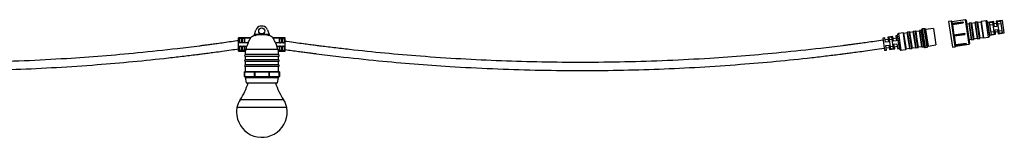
# Model space of a CAD drawing. Header units: millimetres. Extents: x 431 to 880, y 406 to 495.
# Tile 10 of 12: x 783 to 880, y 406 to 417. Entities that reach past the tile are written whole.
import ezdxf

# ---------------------------------------------------------------- set-up
doc = ezdxf.new("R2010")
doc.units = ezdxf.units.MM

msp = doc.modelspace()

# ---------------------------------------------------------------- linework, layer by layer
at = {"color": 7, "linetype": 'Continuous', "lineweight": 25}
for p, q in [((806.777, 416.829), (806.498, 416.829)), ((872.123, 416.565), (871.925, 416.536)), ((873.029, 416.59), (872.256, 416.477)), ((873.029, 416.59), (873.269, 414.958)), ((874.795, 417.315), (874.528, 417.276)), ((874.528, 417.276), (874.902, 414.733)), ((875.912, 417.213), (874.842, 417.055)), ((874.842, 417.055), (874.843, 417.049)), ((874.843, 417.049), (875.913, 417.206)), ((874.852, 417.273), (874.882, 417.069)), ((876.19, 417.456), (874.854, 417.259)), ((875.935, 417.224), (874.86, 417.066)), ((875.961, 417.157), (874.891, 417)), ((874.891, 417), (874.893, 416.992)), ((874.893, 416.992), (875.049, 415.934)), ((874.895, 416.981), (875.964, 417.138)), ((875.913, 417.206), (875.912, 417.213)), ((875.953, 417.211), (875.961, 417.157)), ((875.961, 417.157), (875.961, 417.157)), ((875.964, 417.138), (875.961, 417.157)), ((876.246, 417.414), (876.587, 415.096)), ((876.545, 417.052), (876.305, 417.016)), ((876.541, 417.083), (876.54, 417.087)), ((876.774, 415.494), (876.541, 417.083)), ((876.749, 417.138), (876.557, 417.11)), ((876.772, 417.121), (877.006, 415.528)), ((877.139, 417.139), (876.777, 417.086)), ((877.134, 417.17), (877.134, 417.174)), ((877.368, 415.581), (877.134, 417.17)), ((877.343, 417.225), (877.151, 417.197)), ((877.365, 417.208), (877.6, 415.615)), ((877.732, 417.226), (877.37, 417.173)), ((877.728, 417.257), (877.727, 417.262)), ((877.962, 415.669), (877.728, 417.257)), ((878.237, 417.357), (877.744, 417.284)), ((878.351, 417.272), (878.562, 415.838)), ((878.99, 417.266), (878.383, 417.187)), ((878.571, 417.172), (878.854, 417.208)), ((878.749, 415.966), (878.571, 417.172)), ((878.607, 416.93), (878.889, 416.971)), ((878.854, 417.208), (879.03, 416.013)), ((879.068, 416.735), (878.99, 417.266)), ((879.26, 417.078), (879.023, 417.043)), ((879.302, 416.794), (879.064, 416.759)), ((879.305, 416.771), (879.068, 416.735)), ((879.851, 417.377), (879.228, 417.296)), ((879.228, 417.296), (879.305, 416.771)), ((879.365, 417.274), (879.647, 417.31)), ((879.538, 416.097), (879.365, 417.274)), ((879.398, 417.046), (879.68, 417.088)), ((879.647, 417.31), (879.819, 416.143)), ((880.029, 416.17), (879.851, 417.377)), ((805.543, 415.656), (804.352, 415.656)), ((804.352, 415.652), (804.352, 415.656)), ((804.352, 415.652), (804.488, 415.652)), ((804.352, 415.171), (804.352, 415.652)), ((804.452, 415.643), (804.452, 415.274)), ((804.578, 415.602), (804.526, 415.602)), ((804.552, 415.602), (804.552, 415.653)), ((804.616, 415.652), (804.788, 415.652)), ((804.652, 415.643), (804.652, 415.274)), ((804.752, 415.643), (804.752, 415.274)), ((804.878, 415.602), (804.826, 415.602)), ((804.852, 415.602), (804.852, 415.653)), ((804.916, 415.652), (805.539, 415.652)), ((804.952, 415.643), (804.952, 415.274)), ((805.542, 415.653), (805.539, 415.652)), ((805.902, 415.885), (805.938, 416.005)), ((805.954, 415.885), (805.902, 415.885)), ((805.938, 416.005), (806.063, 416.419)), ((806.652, 416.005), (805.938, 416.005)), ((807.359, 416.005), (806.652, 416.005)), ((807.203, 416.445), (807.359, 416.005)), ((807.402, 415.885), (807.349, 415.885)), ((807.359, 416.005), (807.402, 415.885)), ((808.952, 415.656), (807.76, 415.656)), ((807.761, 415.653), (807.764, 415.652)), ((807.764, 415.652), (808.388, 415.652)), ((808.352, 415.643), (808.352, 415.274)), ((808.426, 415.602), (808.478, 415.602)), ((808.452, 415.602), (808.452, 415.653)), ((808.688, 415.652), (808.516, 415.652)), ((808.552, 415.643), (808.552, 415.274)), ((808.652, 415.643), (808.652, 415.274)), ((808.726, 415.602), (808.778, 415.602)), ((808.752, 415.602), (808.752, 415.653)), ((808.952, 415.652), (808.816, 415.652)), ((808.852, 415.643), (808.852, 415.274)), ((808.952, 415.652), (808.952, 415.656)), ((808.952, 415.171), (808.952, 415.652)), ((868.223, 415.67), (868.014, 415.635)), ((868.014, 415.635), (868.192, 414.428)), ((868.289, 415.22), (868.223, 415.67)), ((869.013, 415.8), (868.504, 415.716)), ((868.504, 415.716), (868.571, 415.262)), ((868.637, 415.719), (868.874, 415.758)), ((868.813, 414.527), (868.637, 415.719)), ((868.671, 415.49), (868.909, 415.525)), ((868.874, 415.758), (869.051, 414.558)), ((869.081, 415.337), (869.013, 415.8)), ((869.328, 415.616), (869.046, 415.575)), ((869.475, 415.876), (869.294, 415.846)), ((869.294, 415.846), (869.363, 415.378)), ((869.693, 414.533), (869.482, 415.967)), ((870.059, 416.153), (869.566, 416.081)), ((870.082, 416.136), (870.199, 415.34)), ((870.449, 416.155), (870.087, 416.101)), ((870.678, 414.597), (870.444, 416.19)), ((870.653, 416.241), (870.461, 416.212)), ((870.675, 416.224), (870.793, 415.427)), ((871.043, 416.242), (870.681, 416.189)), ((871.272, 414.684), (871.037, 416.277)), ((871.246, 416.328), (871.054, 416.3)), ((871.269, 416.311), (871.386, 415.515)), ((871.636, 416.329), (871.274, 416.276)), ((871.865, 414.772), (871.631, 416.364)), ((871.823, 416.413), (871.648, 416.387)), ((876.085, 416.04), (875.015, 415.883)), ((875.015, 415.883), (875.016, 415.873)), ((875.016, 415.873), (876.086, 416.03)), ((875.048, 415.933), (876.118, 416.09)), ((875.049, 415.934), (875.048, 415.933)), ((876.117, 416.093), (875.049, 415.936)), ((875.06, 415.844), (876.13, 416.002)), ((875.062, 415.846), (875.195, 414.939)), ((876.086, 416.03), (876.085, 416.04)), ((876.118, 416.09), (876.117, 416.093)), ((876.118, 416.09), (876.118, 416.09)), ((876.118, 416.09), (876.131, 416.002)), ((876.131, 416.002), (876.131, 416.002)), ((876.529, 415.494), (876.769, 415.529)), ((877.001, 415.563), (877.363, 415.616)), ((877.391, 415.564), (877.583, 415.593)), ((877.595, 415.65), (877.957, 415.704)), ((877.984, 415.652), (878.477, 415.724)), ((878.568, 415.929), (879.172, 416.029)), ((878.995, 416.249), (878.713, 416.208)), ((879.03, 416.013), (878.749, 415.966)), ((879.112, 416.438), (879.349, 416.473)), ((879.172, 416.029), (879.112, 416.438)), ((879.139, 416.251), (879.377, 416.286)), ((879.349, 416.473), (879.409, 416.068)), ((879.409, 416.068), (880.029, 416.17)), ((879.786, 416.366), (879.505, 416.324)), ((879.819, 416.143), (879.538, 416.097)), ((804.352, 414.843), (804.352, 415.171)), ((805.295, 415.171), (804.352, 415.171)), ((804.352, 414.843), (805.169, 414.843)), ((804.352, 414.358), (804.352, 414.843)), ((804.452, 414.74), (804.452, 414.368)), ((804.552, 414.84), (804.552, 414.84)), ((804.652, 414.74), (804.652, 414.368)), ((804.752, 414.74), (804.752, 414.368)), ((804.852, 414.84), (804.852, 414.84)), ((804.952, 414.74), (804.952, 414.368)), ((805.295, 415.171), (805.169, 414.843)), ((808.008, 415.171), (808.134, 414.843)), ((808.952, 415.171), (808.008, 415.171)), ((808.134, 414.843), (808.952, 414.843)), ((808.352, 414.74), (808.352, 414.368)), ((808.452, 414.84), (808.452, 414.84)), ((808.552, 414.74), (808.552, 414.368)), ((808.652, 414.74), (808.652, 414.368)), ((808.752, 414.84), (808.752, 414.84)), ((808.852, 414.74), (808.852, 414.368)), ((808.952, 414.843), (808.952, 415.171)), ((808.952, 414.358), (808.952, 414.843)), ((868.536, 415.5), (868.254, 415.458)), ((868.571, 415.262), (868.289, 415.22)), ((868.336, 414.905), (868.618, 414.946)), ((868.402, 414.455), (868.336, 414.905)), ((868.371, 414.667), (868.653, 414.708)), ((868.618, 414.946), (868.684, 414.492)), ((868.684, 414.492), (869.196, 414.558)), ((869.017, 414.792), (868.779, 414.757)), ((869.051, 414.558), (868.813, 414.527)), ((869.363, 415.378), (869.081, 415.337)), ((869.127, 415.021), (869.409, 415.063)), ((869.196, 414.558), (869.127, 415.021)), ((869.162, 414.783), (869.444, 414.825)), ((869.409, 415.063), (869.478, 414.595)), ((869.478, 414.595), (869.66, 414.618)), ((870.199, 415.34), (870.316, 414.544)), ((870.311, 414.579), (870.673, 414.632)), ((870.701, 414.58), (870.893, 414.608)), ((870.793, 415.427), (870.91, 414.631)), ((870.905, 414.666), (871.267, 414.719)), ((871.295, 414.667), (871.487, 414.696)), ((871.386, 415.515), (871.503, 414.718)), ((871.498, 414.753), (871.86, 414.807)), ((871.888, 414.755), (872.063, 414.78)), ((872.196, 414.692), (872.394, 414.721)), ((872.497, 414.844), (873.269, 414.958)), ((874.902, 414.733), (875.169, 414.773)), ((876.233, 415.03), (875.164, 414.873)), ((875.164, 414.869), (876.234, 415.026)), ((875.164, 414.873), (875.164, 414.869)), ((875.175, 414.867), (876.249, 415.025)), ((876.262, 415.109), (875.194, 414.952)), ((875.195, 414.939), (875.196, 414.93)), ((875.196, 414.93), (876.265, 415.088)), ((875.205, 414.872), (875.212, 414.829)), ((875.21, 414.843), (876.545, 415.04)), ((876.234, 415.026), (876.233, 415.03)), ((876.265, 415.088), (876.262, 415.109)), ((876.265, 415.088), (876.265, 415.088)), ((876.265, 415.088), (876.27, 415.054)), ((876.27, 415.054), (876.27, 415.053)), ((876.797, 415.477), (876.989, 415.505)), ((804.494, 414.358), (804.352, 414.358)), ((804.352, 414.356), (804.352, 414.358)), ((804.352, 414.356), (805.01, 414.356)), ((804.578, 414.41), (804.526, 414.41)), ((804.552, 414.358), (804.552, 414.41)), ((804.794, 414.358), (804.609, 414.358)), ((804.878, 414.41), (804.826, 414.41)), ((804.852, 414.358), (804.852, 414.41)), ((805.009, 414.358), (804.909, 414.358)), ((805.002, 414.358), (805.002, 413.998)), ((806.652, 413.998), (805.002, 413.998)), ((805.002, 413.81), (805.002, 413.498)), ((806.652, 413.81), (805.002, 413.81)), ((805.01, 414.358), (805.009, 414.358)), ((808.226, 414.51), (805.077, 414.51)), ((808.302, 413.998), (806.652, 413.998)), ((808.302, 413.81), (806.652, 413.81)), ((808.293, 414.356), (808.952, 414.356)), ((808.294, 414.358), (808.295, 414.358)), ((808.394, 414.358), (808.295, 414.358)), ((808.302, 413.998), (808.302, 414.358)), ((808.302, 413.498), (808.302, 413.81)), ((808.426, 414.41), (808.478, 414.41)), ((808.452, 414.358), (808.452, 414.41)), ((808.509, 414.358), (808.694, 414.358)), ((808.726, 414.41), (808.778, 414.41)), ((808.752, 414.358), (808.752, 414.41)), ((808.809, 414.358), (808.952, 414.358)), ((808.952, 414.356), (808.952, 414.358)), ((868.192, 414.428), (868.402, 414.455)), ((869.806, 414.448), (870.299, 414.521)), ((806.652, 413.498), (805.002, 413.498)), ((805.002, 413.31), (805.002, 412.998)), ((806.652, 413.31), (805.002, 413.31)), ((806.652, 412.998), (805.002, 412.998)), ((805.002, 412.81), (805.002, 412.31)), ((806.652, 412.81), (805.002, 412.81)), ((808.302, 413.498), (806.652, 413.498)), ((808.302, 413.31), (806.652, 413.31)), ((808.302, 412.998), (806.652, 412.998)), ((808.302, 412.81), (806.652, 412.81)), ((808.302, 412.998), (808.302, 413.31)), ((808.302, 412.31), (808.302, 412.81)), ((804.922, 412.29), (804.928, 412.29)), ((804.922, 411.83), (804.922, 412.29)), ((804.922, 411.83), (804.928, 411.83)), ((804.928, 412.29), (804.928, 411.83)), ((805.929, 412.29), (804.928, 412.29)), ((804.928, 411.83), (805.929, 411.83)), ((804.942, 412.31), (805.943, 412.31)), ((805.943, 411.81), (804.942, 411.81)), ((805.002, 411.722), (805.112, 411.21)), ((805.002, 411.722), (808.302, 411.722)), ((805.057, 411.81), (805.057, 411.722)), ((805.929, 411.83), (805.929, 412.29)), ((805.929, 412.29), (805.943, 412.29)), ((805.929, 411.83), (805.943, 411.83)), ((805.943, 412.29), (805.943, 412.31)), ((805.943, 412.31), (807.36, 412.31)), ((805.943, 412.29), (805.943, 411.83)), ((807.36, 412.29), (805.943, 412.29)), ((805.943, 411.81), (805.943, 411.83)), ((805.943, 411.83), (807.36, 411.83)), ((807.36, 411.81), (805.943, 411.81)), ((807.36, 412.29), (807.36, 412.31)), ((807.36, 412.31), (808.362, 412.31)), ((807.36, 411.83), (807.36, 412.29)), ((807.36, 412.29), (807.374, 412.29)), ((807.36, 411.81), (807.36, 411.83)), ((807.36, 411.83), (807.374, 411.83)), ((808.362, 411.81), (807.36, 411.81)), ((807.374, 412.29), (807.374, 411.83)), ((808.376, 412.29), (807.374, 412.29)), ((807.374, 411.83), (808.376, 411.83)), ((808.191, 411.21), (808.302, 411.722)), ((808.246, 411.722), (808.246, 411.81)), ((808.376, 411.83), (808.376, 412.29)), ((808.376, 412.29), (808.382, 412.29)), ((808.376, 411.83), (808.382, 411.83)), ((808.382, 412.29), (808.382, 411.83)), ((805.112, 411.21), (808.191, 411.21))]:
    msp.add_line(p, q, dxfattribs=at)
at = {"color": 8, "linetype": 'Continuous', "lineweight": 25}
for p, q in [((871.925, 416.536), (872.196, 414.692)), ((872.259, 415.643), (872.123, 416.565)), ((872.357, 415.658), (872.234, 416.491)), ((875.169, 414.773), (874.795, 417.315)), ((876.545, 415.04), (876.19, 417.456)), ((876.557, 417.11), (876.797, 415.477)), ((876.989, 415.505), (876.749, 417.138)), ((877.151, 417.197), (877.391, 415.564)), ((877.583, 415.593), (877.343, 417.225)), ((877.744, 417.284), (877.984, 415.652)), ((878.477, 415.724), (878.237, 417.357)), ((878.383, 417.187), (878.568, 415.929)), ((869.66, 414.618), (869.475, 415.876)), ((869.566, 416.081), (869.806, 414.448)), ((870.179, 415.337), (870.059, 416.153)), ((870.461, 416.212), (870.701, 414.58)), ((870.773, 415.424), (870.653, 416.241)), ((871.054, 416.3), (871.295, 414.667)), ((871.366, 415.512), (871.246, 416.328)), ((871.648, 416.387), (871.888, 414.755)), ((872.063, 414.78), (871.823, 416.413)), ((871.84, 416.433), (872.085, 414.766)), ((872.256, 416.477), (872.377, 415.66)), ((872.394, 414.721), (872.259, 415.643)), ((872.48, 414.824), (872.357, 415.658)), ((872.377, 415.66), (872.497, 414.844)), ((870.299, 414.521), (870.179, 415.337)), ((870.893, 414.608), (870.773, 415.424)), ((871.487, 414.696), (871.366, 415.512)), ((809.11, 408.769), (804.193, 408.769)), ((808.803, 409.523), (804.5, 409.523))]:
    msp.add_line(p, q, dxfattribs=at)
at = {"color": 7, "linetype": 'Continuous', "lineweight": 25}
msp.add_circle((806.638, 416.348), 0.3, dxfattribs=at)
for centre, radius, start, end in [((806.638, 416.245), 0.6, 103.45251, 163.14235), ((806.638, 416.245), 0.6, 19.49832, 76.54749), ((871.94, 416.437), 0.1, 98.37108, 182.09884), ((872.137, 416.466), 0.1, 14.64331, 98.37108), ((872.254, 416.496), 0.02, 194.64331, 278.37108), ((874.803, 417.266), 0.05, 8.37108, 98.37108), ((876.197, 417.406), 0.05, 8.37108, 98.37108), ((876.56, 417.09), 0.02, 98.37108, 188.37108), ((876.752, 417.118), 0.02, 8.37108, 98.37108), ((877.153, 417.177), 0.02, 98.37108, 188.37108), ((877.346, 417.205), 0.02, 8.37108, 98.37108), ((877.747, 417.264), 0.02, 98.37108, 188.37108), ((878.252, 417.258), 0.1, 8.37108, 98.37108), ((878.381, 417.207), 0.02, 188.37108, 277.37108), ((806.502, 414.51), 1.5, 113.57818, 130.0156), ((806.802, 414.51), 1.5, 49.94915, 66.42182), ((869.472, 415.896), 0.02, 279.37108, 8.37108), ((869.581, 415.982), 0.1, 98.37108, 188.37108), ((870.062, 416.134), 0.02, 8.37108, 98.37108), ((870.464, 416.193), 0.02, 98.37108, 188.37108), ((870.656, 416.221), 0.02, 8.37108, 98.37108), ((871.057, 416.28), 0.02, 98.37108, 188.37108), ((871.249, 416.308), 0.02, 8.37108, 98.37108), ((871.651, 416.367), 0.02, 98.37108, 188.37108), ((871.82, 416.433), 0.02, 278.37108, 2.09884), ((876.986, 415.525), 0.02, 278.37108, 8.37108), ((877.388, 415.584), 0.02, 188.37108, 278.37108), ((877.58, 415.612), 0.02, 278.37108, 8.37108), ((877.981, 415.672), 0.02, 188.37108, 278.37108), ((878.463, 415.823), 0.1, 278.37108, 8.37108), ((878.571, 415.909), 0.02, 99.37108, 188.37108), ((804.552, 414.74), 0.1, 89.9998, 179.9998), ((804.552, 414.74), 0.1, 0.0002, 90.0002), ((804.852, 414.74), 0.1, 89.9998, 179.9998), ((804.852, 414.74), 0.1, 0.0002, 90.0002), ((808.452, 414.74), 0.1, 89.9998, 179.9998), ((808.452, 414.74), 0.1, 0.0002, 90.0002), ((808.752, 414.74), 0.1, 89.9998, 179.9998), ((808.752, 414.74), 0.1, 0.0002, 90.0002), ((869.663, 414.598), 0.02, 8.37108, 97.37108), ((870.296, 414.541), 0.02, 278.37108, 8.37108), ((870.698, 414.6), 0.02, 188.37108, 278.37108), ((870.89, 414.628), 0.02, 278.37108, 8.37108), ((871.292, 414.687), 0.02, 188.37108, 278.37108), ((871.484, 414.715), 0.02, 278.37108, 8.37108), ((871.885, 414.775), 0.02, 188.37108, 278.37108), ((872.066, 414.761), 0.02, 14.64331, 98.37108), ((872.182, 414.791), 0.1, 194.64331, 278.37108), ((872.38, 414.82), 0.1, 278.37108, 2.09884), ((872.5, 414.824), 0.02, 98.37108, 182.09884), ((875.162, 414.822), 0.05, 278.37108, 8.37108), ((876.538, 415.089), 0.05, 278.37108, 8.37108), ((876.794, 415.497), 0.02, 188.37108, 278.37108), ((804.552, 440.404), 25.994, 269.94303, 270.00039), ((804.552, 440.404), 25.994, 269.99961, 270.05697), ((804.852, 440.404), 25.994, 269.94303, 270.00039), ((804.852, 440.404), 25.994, 269.99961, 270.05697), ((805.037, 413.904), 0.1, 110.44197, 249.55803), ((808.267, 413.904), 0.1, 290.44197, 69.55803), ((808.452, 440.404), 25.994, 269.94303, 270.00039), ((808.452, 440.404), 25.994, 269.99961, 270.05697), ((808.752, 440.404), 25.994, 269.94303, 270.00039), ((808.752, 440.404), 25.994, 269.99961, 270.05697), ((869.792, 414.547), 0.1, 188.37108, 278.37108), ((805.037, 413.404), 0.1, 110.44197, 249.55803), ((805.037, 412.904), 0.1, 110.44197, 249.55803), ((808.267, 413.404), 0.1, 290.44197, 69.55803), ((808.267, 412.904), 0.1, 290.44197, 69.55803), ((804.942, 412.29), 0.02, 90, 180), ((804.942, 411.83), 0.02, 180, 270), ((804.945, 412.293), 0.0179, 101.42175, 188.04947), ((804.945, 411.828), 0.0179, 171.95053, 258.57825), ((805.947, 412.293), 0.0179, 101.42175, 188.04947), ((805.947, 411.828), 0.0179, 171.95053, 258.57825), ((807.356, 412.293), 0.0179, 351.95053, 78.57825), ((807.356, 411.828), 0.0179, 281.42175, 8.04947), ((808.358, 412.293), 0.0179, 351.95053, 78.57825), ((808.362, 412.29), 0.02, 0, 90), ((808.358, 411.828), 0.0179, 281.42175, 8.04947), ((808.362, 411.83), 0.02, 270, 0), ((799.463, 412.911), 6.071, 326.07382, 343.72747), ((813.84, 412.911), 6.071, 196.27253, 213.92618), ((806.652, 408.316), 2.5, 169.57937, 180), ((806.652, 408.316), 2.5, 180, 10.42063), ((806.16, 408.407), 2, 146.07382, 169.57937), ((807.143, 408.407), 2, 10.42063, 33.92618)]:
    msp.add_arc(centre, radius, start, end, dxfattribs=at)
for centre, major_axis, ratio, start_param, end_param in [((875.917, 417.181), (0.0303, 0.0407), 0.492426, 5.825632, 7.396412), ((875.918, 417.175), (0.0407, -0.0303), 0.492426, 0.464115, 2.028366), ((876.084, 416.045), (0.0337, 0.0453), 0.066125, 4.64636, 6.217317), ((876.085, 416.035), (0.0453, -0.0337), 0.066125, 4.778418, 6.342846), ((876.228, 415.067), (0.0281, 0.0377), 0.669016, 4.122762, 5.693567), ((876.228, 415.063), (0.0377, -0.0281), 0.669016, 5.302016, 6.866293)]:
    msp.add_ellipse(centre, major_axis=major_axis, ratio=ratio, start_param=start_param, end_param=end_param, dxfattribs=at)
for points, knots in [([(874.86, 417.066), (874.86, 417.066), (874.856, 417.066), (874.85, 417.063), (874.844, 417.059), (874.843, 417.057), (874.842, 417.056), (874.842, 417.055)], [0, 0, 0, 0, 0.034714, 0.624869, 0.796071, 0.917696, 1, 1, 1, 1]), ([(874.843, 417.049), (874.844, 417.048), (874.844, 417.047), (874.85, 417.042), (874.861, 417.035), (874.875, 417.023), (874.886, 417.01), (874.889, 417.003), (874.891, 417)], [0, 0, 0, 0, 0.040302, 0.103491, 0.34178, 0.631764, 0.820878, 1, 1, 1, 1]), ([(804.452, 415.643), (804.453, 415.645), (804.455, 415.649), (804.469, 415.651), (804.483, 415.652), (804.488, 415.652)], [0, 0, 0, 0, 0.381622, 0.763443, 1, 1, 1, 1]), ([(804.526, 415.602), (804.515, 415.602), (804.494, 415.602), (804.47, 415.601), (804.454, 415.598), (804.453, 415.594), (804.452, 415.592)], [0, 0, 0, 0, 0.25584, 0.511731, 0.766083, 1, 1, 1, 1]), ([(804.488, 415.652), (804.497, 415.652), (804.516, 415.653), (804.54, 415.653), (804.552, 415.653)], [0, 0, 0, 0, 0.484754, 1, 1, 1, 1]), ([(804.552, 415.653), (804.563, 415.653), (804.586, 415.653), (804.606, 415.652), (804.616, 415.652)], [0, 0, 0, 0, 0.48469, 1, 1, 1, 1]), ([(804.652, 415.592), (804.651, 415.594), (804.649, 415.598), (804.632, 415.601), (804.608, 415.602), (804.587, 415.602), (804.578, 415.602)], [0, 0, 0, 0, 0.2555976, 0.5113591, 0.7642226, 1, 1, 1, 1]), ([(804.616, 415.652), (804.624, 415.652), (804.639, 415.651), (804.65, 415.648), (804.651, 415.644), (804.652, 415.643)], [0, 0, 0, 0, 0.378997, 0.758031, 1, 1, 1, 1]), ([(804.752, 415.643), (804.753, 415.645), (804.755, 415.649), (804.769, 415.651), (804.783, 415.652), (804.788, 415.652)], [0, 0, 0, 0, 0.381622, 0.763443, 1, 1, 1, 1]), ([(804.826, 415.602), (804.815, 415.602), (804.794, 415.602), (804.77, 415.601), (804.754, 415.598), (804.753, 415.594), (804.752, 415.592)], [0, 0, 0, 0, 0.25584, 0.511731, 0.766083, 1, 1, 1, 1]), ([(804.788, 415.652), (804.797, 415.652), (804.816, 415.653), (804.84, 415.653), (804.852, 415.653)], [0, 0, 0, 0, 0.484754, 1, 1, 1, 1]), ([(804.852, 415.653), (804.863, 415.653), (804.886, 415.653), (804.906, 415.652), (804.916, 415.652)], [0, 0, 0, 0, 0.4846902, 1, 1, 1, 1]), ([(804.952, 415.592), (804.951, 415.594), (804.949, 415.598), (804.932, 415.601), (804.908, 415.602), (804.887, 415.602), (804.878, 415.602)], [0, 0, 0, 0, 0.2555976, 0.5113591, 0.7642226, 1, 1, 1, 1]), ([(804.916, 415.652), (804.924, 415.652), (804.939, 415.651), (804.95, 415.648), (804.951, 415.644), (804.952, 415.643)], [0, 0, 0, 0, 0.378997, 0.758031, 1, 1, 1, 1]), ([(805.295, 415.171), (805.328, 415.233), (805.394, 415.358), (805.477, 415.506), (805.531, 415.606), (805.545, 415.646), (805.541, 415.651), (805.539, 415.652)], [0, 0, 0, 0, 0.265771, 0.532165, 0.732474, 0.933851, 1, 1, 1, 1]), ([(805.954, 415.885), (805.987, 415.898), (806.098, 415.94), (806.298, 415.987), (806.5, 416.004), (806.618, 416.005), (806.652, 416.005)], [0, 0, 0, 0, 0.149822, 0.500925, 0.85996, 1, 1, 1, 1]), ([(806.652, 416.005), (806.734, 416.003), (806.899, 416), (807.135, 415.962), (807.282, 415.909), (807.349, 415.885)], [0, 0, 0, 0, 0.3461328, 0.6969693, 1, 1, 1, 1]), ([(808.008, 415.171), (807.975, 415.233), (807.909, 415.358), (807.826, 415.506), (807.773, 415.606), (807.758, 415.646), (807.763, 415.651), (807.764, 415.652)], [0, 0, 0, 0, 0.265771, 0.532165, 0.732474, 0.933851, 1, 1, 1, 1]), ([(808.388, 415.652), (808.38, 415.652), (808.364, 415.651), (808.353, 415.648), (808.352, 415.644), (808.352, 415.643)], [0, 0, 0, 0, 0.378997, 0.758031, 1, 1, 1, 1]), ([(808.352, 415.592), (808.353, 415.594), (808.355, 415.598), (808.372, 415.601), (808.396, 415.602), (808.416, 415.602), (808.426, 415.602)], [0, 0, 0, 0, 0.255598, 0.511359, 0.764223, 1, 1, 1, 1]), ([(808.452, 415.653), (808.44, 415.653), (808.417, 415.653), (808.398, 415.652), (808.388, 415.652)], [0, 0, 0, 0, 0.48469, 1, 1, 1, 1]), ([(808.516, 415.652), (808.506, 415.652), (808.487, 415.653), (808.464, 415.653), (808.452, 415.653)], [0, 0, 0, 0, 0.4847535, 1, 1, 1, 1]), ([(808.478, 415.602), (808.488, 415.602), (808.509, 415.602), (808.534, 415.601), (808.549, 415.598), (808.551, 415.594), (808.552, 415.592)], [0, 0, 0, 0, 0.25584, 0.511731, 0.766083, 1, 1, 1, 1]), ([(808.552, 415.643), (808.551, 415.645), (808.548, 415.649), (808.534, 415.651), (808.521, 415.652), (808.516, 415.652)], [0, 0, 0, 0, 0.381622, 0.763443, 1, 1, 1, 1]), ([(808.688, 415.652), (808.68, 415.652), (808.664, 415.651), (808.653, 415.648), (808.652, 415.644), (808.652, 415.643)], [0, 0, 0, 0, 0.3789974, 0.7580312, 1, 1, 1, 1]), ([(808.652, 415.592), (808.653, 415.594), (808.655, 415.598), (808.672, 415.601), (808.696, 415.602), (808.716, 415.602), (808.726, 415.602)], [0, 0, 0, 0, 0.255598, 0.511359, 0.764223, 1, 1, 1, 1]), ([(808.752, 415.653), (808.74, 415.653), (808.717, 415.653), (808.698, 415.652), (808.688, 415.652)], [0, 0, 0, 0, 0.4846902, 1, 1, 1, 1]), ([(808.816, 415.652), (808.806, 415.652), (808.787, 415.653), (808.764, 415.653), (808.752, 415.653)], [0, 0, 0, 0, 0.4847535, 1, 1, 1, 1]), ([(808.778, 415.602), (808.788, 415.602), (808.809, 415.602), (808.834, 415.601), (808.849, 415.598), (808.851, 415.594), (808.852, 415.592)], [0, 0, 0, 0, 0.25584, 0.511731, 0.766083, 1, 1, 1, 1]), ([(808.852, 415.643), (808.851, 415.645), (808.848, 415.649), (808.834, 415.651), (808.821, 415.652), (808.816, 415.652)], [0, 0, 0, 0, 0.381622, 0.763443, 1, 1, 1, 1]), ([(875.048, 415.933), (875.047, 415.932), (875.045, 415.93), (875.039, 415.922), (875.03, 415.91), (875.021, 415.898), (875.016, 415.89), (875.015, 415.886), (875.015, 415.884), (875.015, 415.883)], [0, 0, 0, 0, 0.1651276, 0.3292116, 0.5792537, 0.836489, 0.9111118, 0.9641257, 1, 1, 1, 1]), ([(875.016, 415.873), (875.017, 415.872), (875.017, 415.869), (875.023, 415.863), (875.035, 415.855), (875.048, 415.848), (875.056, 415.844), (875.059, 415.844), (875.059, 415.844)], [0, 0, 0, 0, 0.043355, 0.11133, 0.367667, 0.679615, 0.883053, 1, 1, 1, 1]), ([(744.47, 414.605), (744.75, 414.564), (745.278, 414.487), (746.022, 414.383), (746.669, 414.293), (747.219, 414.219), (747.68, 414.158), (748.086, 414.105), (748.701, 414.027), (749.556, 413.92), (751.597, 413.676), (754.453, 413.37), (758.121, 413.044), (761.878, 412.775), (765.863, 412.565), (770.077, 412.429), (774.228, 412.381), (778.316, 412.417), (782.339, 412.531), (786.358, 412.724), (790.213, 412.985), (793.901, 413.302), (796.508, 413.572), (798.193, 413.764), (798.945, 413.853), (799.663, 413.94), (800.272, 414.016), (800.824, 414.086), (801.368, 414.157), (802.02, 414.243), (802.78, 414.347), (803.569, 414.457), (804.105, 414.535), (804.352, 414.571)], [0, 0, 0, 0, 0.014136, 0.026634, 0.037499, 0.046731, 0.054334, 0.060745, 0.067171, 0.085279, 0.103756, 0.169752, 0.228677, 0.287602, 0.35775, 0.427898, 0.498047, 0.565007, 0.631966, 0.698926, 0.765886, 0.824811, 0.883736, 0.8967, 0.909497, 0.921508, 0.932823, 0.940138, 0.949266, 0.960209, 0.972968, 0.987547, 1, 1, 1, 1]), ([(804.352, 415.379), (804.112, 415.344), (803.626, 415.274), (802.924, 415.175), (802.28, 415.086), (801.733, 415.012), (801.274, 414.951), (800.869, 414.899), (800.257, 414.82), (799.405, 414.713), (797.373, 414.47), (794.528, 414.165), (790.873, 413.84), (787.132, 413.572), (783.162, 413.363), (778.964, 413.229), (774.829, 413.181), (770.757, 413.217), (766.75, 413.331), (762.746, 413.523), (758.907, 413.783), (755.232, 414.1), (752.636, 414.368), (750.957, 414.559), (750.209, 414.647), (749.493, 414.734), (748.886, 414.81), (748.336, 414.88), (747.794, 414.95), (747.144, 415.036), (746.387, 415.139), (745.522, 415.26), (744.91, 415.349), (744.586, 415.397)], [0, 0, 0, 0, 0.012112, 0.024583, 0.035422, 0.04463, 0.052209, 0.058606, 0.06502, 0.083094, 0.101535, 0.167402, 0.226211, 0.285021, 0.355031, 0.425042, 0.495053, 0.561882, 0.628711, 0.695539, 0.762368, 0.821177, 0.879987, 0.892925, 0.905694, 0.917676, 0.928971, 0.936284, 0.945404, 0.956333, 0.969073, 0.983628, 1, 1, 1, 1]), ([(804.552, 415.174), (804.54, 415.175), (804.518, 415.177), (804.488, 415.194), (804.466, 415.22), (804.453, 415.248), (804.452, 415.266), (804.452, 415.274)], [0, 0, 0, 0, 0.2127546, 0.4255254, 0.6377628, 0.8488895, 1, 1, 1, 1]), ([(804.452, 414.74), (804.453, 414.751), (804.455, 414.774), (804.472, 414.804), (804.497, 414.826), (804.525, 414.839), (804.544, 414.84), (804.552, 414.84)], [0, 0, 0, 0, 0.215068, 0.430318, 0.64193, 0.853402, 1, 1, 1, 1]), ([(804.652, 415.274), (804.651, 415.263), (804.648, 415.241), (804.631, 415.211), (804.606, 415.188), (804.578, 415.176), (804.559, 415.175), (804.552, 415.174)], [0, 0, 0, 0, 0.215261, 0.4307117, 0.6423582, 0.8537361, 1, 1, 1, 1]), ([(804.552, 414.84), (804.563, 414.839), (804.585, 414.837), (804.615, 414.82), (804.638, 414.795), (804.65, 414.767), (804.651, 414.748), (804.652, 414.74)], [0, 0, 0, 0, 0.2128711, 0.4257579, 0.6381179, 0.8493175, 1, 1, 1, 1]), ([(804.852, 415.174), (804.84, 415.175), (804.818, 415.177), (804.788, 415.194), (804.766, 415.22), (804.753, 415.248), (804.752, 415.266), (804.752, 415.274)], [0, 0, 0, 0, 0.2127546, 0.4255254, 0.6377628, 0.8488895, 1, 1, 1, 1]), ([(804.752, 414.74), (804.753, 414.751), (804.755, 414.774), (804.772, 414.804), (804.797, 414.826), (804.825, 414.839), (804.844, 414.84), (804.852, 414.84)], [0, 0, 0, 0, 0.215068, 0.430318, 0.64193, 0.853402, 1, 1, 1, 1]), ([(804.952, 415.274), (804.951, 415.263), (804.948, 415.241), (804.931, 415.211), (804.906, 415.188), (804.878, 415.176), (804.859, 415.175), (804.852, 415.174)], [0, 0, 0, 0, 0.215261, 0.430712, 0.642358, 0.853736, 1, 1, 1, 1]), ([(804.852, 414.84), (804.863, 414.839), (804.885, 414.837), (804.915, 414.82), (804.938, 414.795), (804.95, 414.767), (804.951, 414.748), (804.952, 414.74)], [0, 0, 0, 0, 0.212871, 0.425758, 0.638118, 0.849318, 1, 1, 1, 1]), ([(805.077, 414.51), (805.091, 414.556), (805.117, 414.647), (805.15, 414.77), (805.167, 414.835), (805.169, 414.843)], [0, 0, 0, 0, 0.466662, 0.933172, 1, 1, 1, 1]), ([(808.226, 414.51), (808.213, 414.556), (808.186, 414.647), (808.153, 414.77), (808.136, 414.835), (808.134, 414.843)], [0, 0, 0, 0, 0.466662, 0.933172, 1, 1, 1, 1]), ([(808.352, 415.274), (808.353, 415.263), (808.355, 415.241), (808.372, 415.211), (808.397, 415.188), (808.425, 415.176), (808.444, 415.175), (808.452, 415.174)], [0, 0, 0, 0, 0.215261, 0.430712, 0.642358, 0.853736, 1, 1, 1, 1]), ([(808.452, 414.84), (808.44, 414.839), (808.418, 414.837), (808.388, 414.82), (808.366, 414.795), (808.353, 414.767), (808.352, 414.748), (808.352, 414.74)], [0, 0, 0, 0, 0.212871, 0.425758, 0.638118, 0.849318, 1, 1, 1, 1]), ([(808.452, 415.174), (808.463, 415.175), (808.485, 415.177), (808.515, 415.194), (808.538, 415.22), (808.55, 415.248), (808.551, 415.266), (808.552, 415.274)], [0, 0, 0, 0, 0.212755, 0.425525, 0.637763, 0.848889, 1, 1, 1, 1]), ([(808.552, 414.74), (808.551, 414.751), (808.548, 414.774), (808.532, 414.804), (808.506, 414.826), (808.478, 414.839), (808.459, 414.84), (808.452, 414.84)], [0, 0, 0, 0, 0.215068, 0.430318, 0.64193, 0.853402, 1, 1, 1, 1]), ([(808.652, 415.274), (808.653, 415.263), (808.655, 415.241), (808.672, 415.211), (808.697, 415.188), (808.725, 415.176), (808.744, 415.175), (808.752, 415.174)], [0, 0, 0, 0, 0.215261, 0.4307117, 0.6423582, 0.8537361, 1, 1, 1, 1]), ([(808.752, 414.84), (808.74, 414.839), (808.718, 414.837), (808.688, 414.82), (808.666, 414.795), (808.653, 414.767), (808.652, 414.748), (808.652, 414.74)], [0, 0, 0, 0, 0.212871, 0.425758, 0.638118, 0.849318, 1, 1, 1, 1]), ([(808.752, 415.174), (808.763, 415.175), (808.785, 415.177), (808.815, 415.194), (808.838, 415.22), (808.85, 415.248), (808.851, 415.266), (808.852, 415.274)], [0, 0, 0, 0, 0.212755, 0.425525, 0.637763, 0.848889, 1, 1, 1, 1]), ([(808.852, 414.74), (808.851, 414.751), (808.848, 414.774), (808.832, 414.804), (808.806, 414.826), (808.778, 414.839), (808.759, 414.84), (808.752, 414.84)], [0, 0, 0, 0, 0.215068, 0.430318, 0.64193, 0.853402, 1, 1, 1, 1]), ([(868.045, 415.427), (867.766, 415.386), (867.24, 415.309), (866.5, 415.205), (865.856, 415.116), (865.308, 415.042), (864.849, 414.981), (864.444, 414.929), (863.832, 414.85), (862.98, 414.744), (860.948, 414.501), (858.103, 414.195), (854.449, 413.871), (850.707, 413.602), (846.737, 413.393), (842.539, 413.259), (838.404, 413.211), (834.332, 413.247), (830.325, 413.361), (826.321, 413.553), (822.482, 413.813), (818.807, 414.13), (816.211, 414.398), (814.532, 414.589), (813.784, 414.678), (813.068, 414.764), (812.461, 414.84), (811.912, 414.91), (811.369, 414.98), (810.719, 415.066), (809.962, 415.17), (809.361, 415.253), (809.012, 415.304), (808.952, 415.312)], [0, 0, 0, 0, 0.014268, 0.026882, 0.037844, 0.047158, 0.054824, 0.061294, 0.067782, 0.086062, 0.104714, 0.171335, 0.230817, 0.2903, 0.361112, 0.431924, 0.502737, 0.57033, 0.637924, 0.705517, 0.773111, 0.832593, 0.892076, 0.905162, 0.918077, 0.930197, 0.941621, 0.949018, 0.958242, 0.969296, 0.982182, 0.996903, 1, 1, 1, 1]), ([(808.952, 414.504), (809.178, 414.472), (809.619, 414.409), (810.244, 414.324), (810.794, 414.25), (811.256, 414.188), (811.662, 414.136), (812.276, 414.057), (813.131, 413.95), (815.172, 413.706), (818.028, 413.4), (821.696, 413.074), (825.453, 412.805), (829.438, 412.595), (833.652, 412.459), (837.804, 412.412), (841.891, 412.447), (845.914, 412.561), (849.934, 412.754), (853.788, 413.015), (857.476, 413.333), (860.083, 413.602), (861.769, 413.794), (862.52, 413.883), (863.238, 413.97), (863.847, 414.046), (864.399, 414.116), (864.943, 414.187), (865.595, 414.273), (866.355, 414.377), (867.222, 414.498), (867.837, 414.588), (868.162, 414.635)], [0, 0, 0, 0, 0.011524, 0.022513, 0.031851, 0.03954, 0.046024, 0.052524, 0.070838, 0.089526, 0.156276, 0.215874, 0.275472, 0.346421, 0.417371, 0.48832, 0.556045, 0.623769, 0.691494, 0.759219, 0.818817, 0.878415, 0.891526, 0.90447, 0.916617, 0.928062, 0.935461, 0.944693, 0.955761, 0.968666, 0.983411, 1, 1, 1, 1]), ([(875.196, 414.93), (875.195, 414.926), (875.194, 414.918), (875.189, 414.905), (875.18, 414.891), (875.171, 414.881), (875.166, 414.876), (875.164, 414.874), (875.164, 414.873), (875.164, 414.873)], [0, 0, 0, 0, 0.1651276, 0.3292116, 0.5792537, 0.836489, 0.9111118, 0.9641257, 1, 1, 1, 1]), ([(875.164, 414.869), (875.164, 414.868), (875.165, 414.868), (875.169, 414.867), (875.172, 414.867), (875.175, 414.868)], [0, 0, 0, 0, 0.1590459, 0.4084104, 1, 1, 1, 1]), ([(804.452, 414.421), (804.453, 414.419), (804.455, 414.414), (804.472, 414.411), (804.496, 414.41), (804.516, 414.41), (804.526, 414.41)], [0, 0, 0, 0, 0.2555976, 0.5113591, 0.7642226, 1, 1, 1, 1]), ([(804.494, 414.358), (804.486, 414.359), (804.469, 414.359), (804.454, 414.362), (804.453, 414.366), (804.452, 414.368)], [0, 0, 0, 0, 0.346791, 0.693644, 1, 1, 1, 1]), ([(804.552, 414.358), (804.54, 414.358), (804.52, 414.358), (804.502, 414.358), (804.494, 414.358)], [0, 0, 0, 0, 0.550244, 1, 1, 1, 1]), ([(804.609, 414.358), (804.599, 414.358), (804.581, 414.358), (804.561, 414.358), (804.552, 414.358)], [0, 0, 0, 0, 0.550256, 1, 1, 1, 1]), ([(804.578, 414.41), (804.588, 414.41), (804.609, 414.41), (804.634, 414.411), (804.649, 414.415), (804.651, 414.419), (804.652, 414.421)], [0, 0, 0, 0, 0.25584, 0.511731, 0.766083, 1, 1, 1, 1]), ([(804.652, 414.368), (804.651, 414.366), (804.648, 414.362), (804.633, 414.359), (804.617, 414.359), (804.609, 414.358)], [0, 0, 0, 0, 0.348693, 0.697566, 1, 1, 1, 1]), ([(804.752, 414.421), (804.753, 414.419), (804.755, 414.414), (804.772, 414.411), (804.796, 414.41), (804.816, 414.41), (804.826, 414.41)], [0, 0, 0, 0, 0.2555976, 0.5113591, 0.7642226, 1, 1, 1, 1]), ([(804.794, 414.358), (804.786, 414.359), (804.769, 414.359), (804.754, 414.362), (804.753, 414.366), (804.752, 414.368)], [0, 0, 0, 0, 0.346791, 0.693644, 1, 1, 1, 1]), ([(804.852, 414.358), (804.84, 414.358), (804.82, 414.358), (804.802, 414.358), (804.794, 414.358)], [0, 0, 0, 0, 0.550244, 1, 1, 1, 1]), ([(804.909, 414.358), (804.899, 414.358), (804.881, 414.358), (804.861, 414.358), (804.852, 414.358)], [0, 0, 0, 0, 0.550256, 1, 1, 1, 1]), ([(804.878, 414.41), (804.888, 414.41), (804.909, 414.41), (804.934, 414.411), (804.949, 414.415), (804.951, 414.419), (804.952, 414.421)], [0, 0, 0, 0, 0.25584, 0.511731, 0.766083, 1, 1, 1, 1]), ([(804.952, 414.368), (804.951, 414.366), (804.948, 414.362), (804.933, 414.359), (804.917, 414.359), (804.909, 414.358)], [0, 0, 0, 0, 0.348693, 0.697566, 1, 1, 1, 1]), ([(805.077, 414.51), (805.065, 414.473), (805.039, 414.4), (805.017, 414.363), (805.01, 414.359), (805.009, 414.358)], [0, 0, 0, 0, 0.445638, 0.891784, 1, 1, 1, 1]), ([(808.226, 414.51), (808.239, 414.473), (808.264, 414.4), (808.286, 414.363), (808.293, 414.359), (808.295, 414.358)], [0, 0, 0, 0, 0.445638, 0.891784, 1, 1, 1, 1]), ([(808.426, 414.41), (808.415, 414.41), (808.394, 414.41), (808.37, 414.411), (808.354, 414.415), (808.353, 414.419), (808.352, 414.421)], [0, 0, 0, 0, 0.2558405, 0.511731, 0.7660832, 1, 1, 1, 1]), ([(808.352, 414.368), (808.353, 414.366), (808.355, 414.362), (808.371, 414.359), (808.387, 414.359), (808.394, 414.358)], [0, 0, 0, 0, 0.348693, 0.697566, 1, 1, 1, 1]), ([(808.394, 414.358), (808.404, 414.358), (808.422, 414.358), (808.442, 414.358), (808.452, 414.358)], [0, 0, 0, 0, 0.550256, 1, 1, 1, 1]), ([(808.452, 414.358), (808.463, 414.358), (808.484, 414.358), (808.501, 414.358), (808.509, 414.358)], [0, 0, 0, 0, 0.5502441, 1, 1, 1, 1]), ([(808.552, 414.421), (808.551, 414.419), (808.549, 414.414), (808.532, 414.411), (808.508, 414.41), (808.487, 414.41), (808.478, 414.41)], [0, 0, 0, 0, 0.255598, 0.511359, 0.764223, 1, 1, 1, 1]), ([(808.509, 414.358), (808.518, 414.359), (808.535, 414.359), (808.549, 414.362), (808.551, 414.366), (808.552, 414.368)], [0, 0, 0, 0, 0.346791, 0.693644, 1, 1, 1, 1]), ([(808.726, 414.41), (808.715, 414.41), (808.694, 414.41), (808.67, 414.411), (808.654, 414.415), (808.653, 414.419), (808.652, 414.421)], [0, 0, 0, 0, 0.25584, 0.511731, 0.766083, 1, 1, 1, 1]), ([(808.652, 414.368), (808.653, 414.366), (808.655, 414.362), (808.671, 414.359), (808.687, 414.359), (808.694, 414.358)], [0, 0, 0, 0, 0.348693, 0.697566, 1, 1, 1, 1]), ([(808.694, 414.358), (808.704, 414.358), (808.722, 414.358), (808.742, 414.358), (808.752, 414.358)], [0, 0, 0, 0, 0.550256, 1, 1, 1, 1]), ([(808.752, 414.358), (808.763, 414.358), (808.784, 414.358), (808.801, 414.358), (808.809, 414.358)], [0, 0, 0, 0, 0.550244, 1, 1, 1, 1]), ([(808.852, 414.421), (808.851, 414.419), (808.849, 414.414), (808.832, 414.411), (808.808, 414.41), (808.787, 414.41), (808.778, 414.41)], [0, 0, 0, 0, 0.255598, 0.511359, 0.764223, 1, 1, 1, 1]), ([(808.809, 414.358), (808.818, 414.359), (808.835, 414.359), (808.849, 414.362), (808.851, 414.366), (808.852, 414.368)], [0, 0, 0, 0, 0.346791, 0.693644, 1, 1, 1, 1])]:
    msp.add_open_spline(points, degree=3, knots=knots, dxfattribs=at)

doc.saveas('drawing.dxf')
